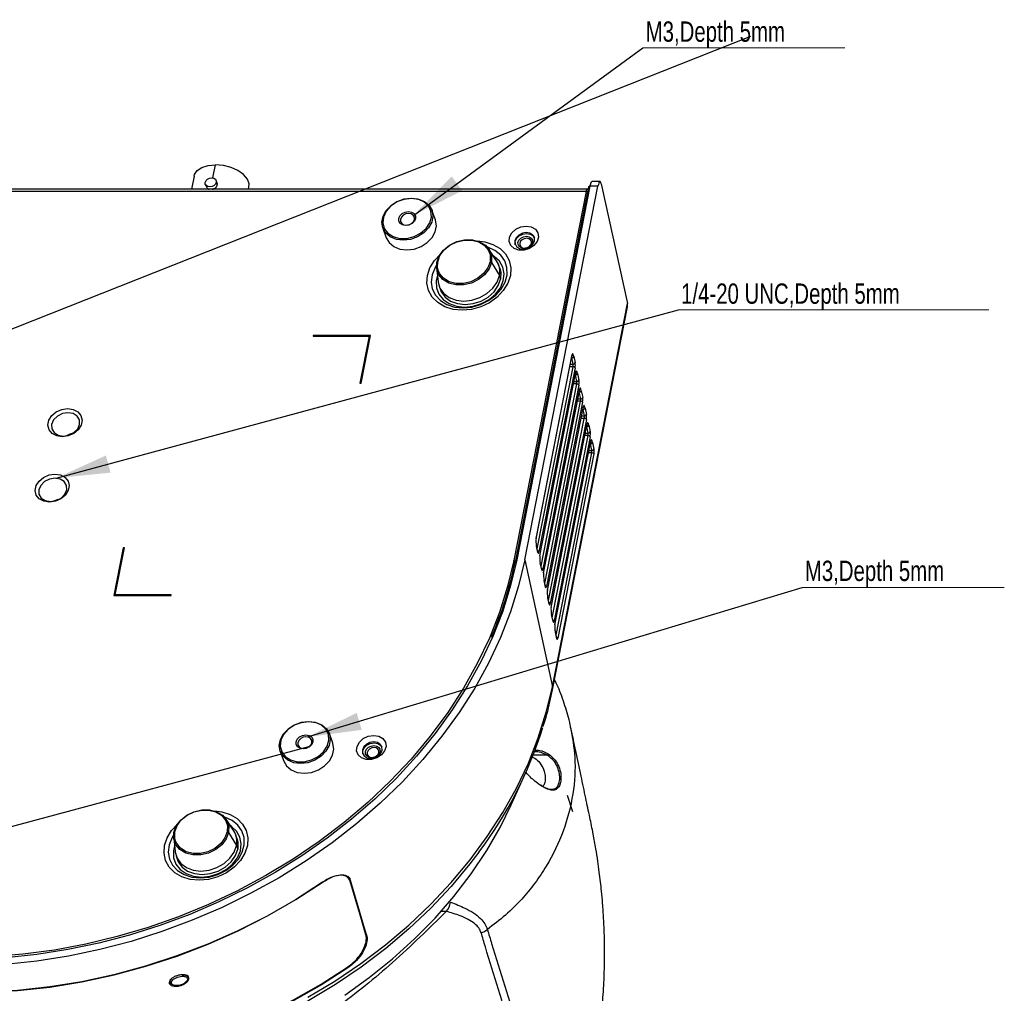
# Model space of a CAD drawing. Header units: millimetres. Extents: x 0 to 1100, y 0 to 813.
# Tile 17 of 24: x 673 to 843, y 152 to 319. Entities that reach past the tile are written whole.
import ezdxf

# ---------------------------------------------------------------- set-up
doc = ezdxf.new("R2010")
doc.units = ezdxf.units.MM
doc.styles.add('SLDTEXTSTYLE0', font='TXT', dxfattribs={"width": 0.75})
doc.dimstyles.new('SLDDIMSTYLE4', dxfattribs={"dimtxt": 0.18, "dimasz": 9.3, "dimexe": 0, "dimexo": 0.0625, "dimgap": 0, "dimtad": 0, "dimtih": 1, "dimtoh": 1, "dimdec": 0, "dimrnd": 1e-09, "dimzin": 0, "dimdsep": 46, "dimtxsty": 'Standard', "dimsah": 1, "dimcen": 0.09, "dimadec": 0, "dimazin": 0, "dimtfac": 9.3, "dimtdec": 0, "dimtofl": 0, "dimtmove": 0, "dimatfit": 3, "dimfxl": 1, "dimfrac": 2, "dimtolj": 1, "dimtzin": 0, "dimarcsym": 0})
doc.dimstyles.new('SLDDIMSTYLE5', dxfattribs={"dimtxt": 0.18, "dimasz": 9.3, "dimexe": 0, "dimexo": 0.0625, "dimgap": 0, "dimtad": 0, "dimtih": 1, "dimtoh": 1, "dimdec": 0, "dimrnd": 1e-09, "dimzin": 0, "dimdsep": 46, "dimtxsty": 'Standard', "dimblk1": 'NONE', "dimblk2": 'NONE', "dimsah": 1, "dimcen": 0.09, "dimadec": 0, "dimazin": 0, "dimtfac": 9.3, "dimtdec": 0, "dimtofl": 0, "dimtmove": 0, "dimatfit": 3, "dimldrblk": 'NONE', "dimfxl": 1, "dimfrac": 2, "dimtolj": 1, "dimtzin": 0, "dimarcsym": 0})

# ---------------------------------------------------------------- blocks, each defined once
blk = doc.blocks.new('SW_NOTE_0')
at = {"color": 0, "linetype": 'Continuous', "lineweight": 0}
blk.add_line((34.79, 0), (0, 0), dxfattribs=at)
at = {"color": 0, "linetype": 'Continuous', "lineweight": 0, "insert": (0.46, 4.54), "char_height": 3.5, "attachment_point": 1, "style": 'SLDTEXTSTYLE0'}
blk.add_mtext('M3,Depth 5mm', dxfattribs=at)
blk = doc.blocks.new('_None')
blk = doc.blocks.new('SW_NOTE_0_1')
at = {"color": 0, "linetype": 'Continuous', "lineweight": 0}
blk.add_line((34.79, 0), (0, 0), dxfattribs=at)
at = {"color": 0, "linetype": 'Continuous', "lineweight": 0, "insert": (0.44, 4.62), "char_height": 3.5, "attachment_point": 1, "style": 'SLDTEXTSTYLE0'}
blk.add_mtext('M3,Depth 5mm', dxfattribs=at)
blk = doc.blocks.new('SW_NOTE_0_4')
at = {"color": 0, "linetype": 'Continuous', "lineweight": 0}
blk.add_line((53.45, 0), (0, 0), dxfattribs=at)
at = {"color": 0, "linetype": 'Continuous', "lineweight": 0, "insert": (0.44, 4.53), "char_height": 3.5, "attachment_point": 1, "style": 'SLDTEXTSTYLE0'}
blk.add_mtext('1/4-20 UNC,Depth 5mm', dxfattribs=at)

msp = doc.modelspace()

# ---------------------------------------------------------------- linework, layer by layer
at = {"color": 8, "linetype": 'Continuous', "lineweight": 25}
for p, q in [((706.214, 292.118), (706.653, 294.355)), ((762.075, 228.199), (768.229, 259.591)), ((768.229, 259.591), (767.679, 259.591)), ((767.761, 260.011), (768.263, 260.011)), ((768.017, 261.137), (767.965, 261.049)), ((768.664, 258.17), (768.612, 258.082)), ((762.723, 225.232), (768.876, 256.624)), ((768.876, 256.624), (768.326, 256.624)), ((768.408, 257.044), (768.91, 257.043)), ((769.312, 255.203), (769.259, 255.115)), ((763.37, 222.265), (769.524, 253.657)), ((769.524, 253.657), (768.973, 253.657)), ((769.055, 254.076), (769.557, 254.076)), ((769.703, 251.109), (770.205, 251.109)), ((769.959, 252.236), (769.906, 252.148)), ((764.017, 219.297), (770.171, 250.689)), ((770.171, 250.689), (769.62, 250.69)), ((764.664, 216.33), (770.818, 247.722)), ((770.818, 247.722), (770.268, 247.722)), ((770.35, 248.142), (770.852, 248.142)), ((770.606, 249.268), (770.553, 249.18)), ((771.253, 246.301), (771.201, 246.213)), ((765.311, 213.363), (771.465, 244.755)), ((771.465, 244.755), (770.915, 244.755)), ((770.997, 245.175), (771.499, 245.175)), ((758.2, 225.66), (758.011, 226.184)), ((763.787, 192.66), (761.364, 192.66)), ((746.397, 165.753), (745.324, 165.766)), ((732.511, 161.887), (732.687, 161.724)), ((729.467, 156.038), (729.366, 156.131))]:
    msp.add_line(p, q, dxfattribs=at)
at = {"color": 7, "linetype": 'Continuous', "lineweight": 25}
for p, q in [((702.95, 292.42), (702.511, 290.184)), ((770.689, 290.175), (606.818, 290.196)), ((704.908, 291.007), (705.075, 290.544)), ((706.938, 291.215), (706.771, 291.678)), ((706.794, 291.343), (706.96, 290.881)), ((712.345, 290.183), (712.419, 290.563)), ((770.917, 290.572), (758.295, 226.182)), ((771.148, 290.692), (758.525, 226.303)), ((759.906, 226.303), (772.528, 290.692)), ((772.528, 290.692), (771.148, 290.692)), ((771.27, 291.163), (771.277, 291.198)), ((771.285, 291.229), (771.277, 291.198)), ((772.887, 291.505), (771.517, 291.505)), ((773.102, 291.115), (777.608, 270.459)), ((770.475, 289.769), (606.605, 289.789)), ((770.475, 289.769), (758.011, 226.184)), ((744.534, 284.858), (743.936, 286.52)), ((735.469, 283.47), (736.067, 281.808)), ((755.067, 277.833), (753.745, 279.837)), ((744.728, 276.589), (744.988, 274.202)), ((754.173, 277.555), (755.546, 275.283)), ((755.633, 276.537), (755.419, 277.13)), ((755.546, 275.283), (755.76, 274.689)), ((745.164, 273.436), (745.378, 272.843)), ((764.67, 204.46), (777.608, 270.459)), ((764.679, 203.898), (777.617, 269.897)), ((723.496, 264.984), (723.464, 264.823)), ((723.464, 264.823), (733.105, 264.822)), ((723.507, 264.954), (723.481, 264.823)), ((733.329, 264.983), (723.496, 264.984)), ((723.507, 264.954), (723.496, 264.984)), ((733.323, 264.953), (723.507, 264.954)), ((733.105, 264.822), (731.527, 256.773)), ((733.116, 264.792), (731.544, 256.773)), ((731.72, 256.773), (733.329, 264.983)), ((733.116, 264.792), (733.105, 264.822)), ((761.868, 229.992), (768.084, 261.704)), ((761.868, 229.95), (768.085, 261.662)), ((768.358, 261.363), (768.604, 260.237)), ((768.263, 260.011), (768.017, 261.137)), ((768.587, 259.398), (762.371, 227.686)), ((762.515, 227.025), (768.731, 258.737)), ((762.515, 226.983), (768.732, 258.694)), ((768.91, 257.043), (768.664, 258.17)), ((769.005, 258.396), (769.251, 257.269)), ((731.527, 256.773), (731.72, 256.773)), ((769.234, 256.43), (763.018, 224.719)), ((763.162, 224.058), (769.378, 255.769)), ((763.163, 224.015), (769.379, 255.727)), ((769.557, 254.076), (769.312, 255.203)), ((769.653, 255.429), (769.898, 254.302)), ((769.881, 253.463), (763.665, 221.751)), ((763.809, 221.09), (770.026, 252.802)), ((763.81, 221.048), (770.026, 252.76)), ((770.205, 251.109), (769.959, 252.236)), ((770.3, 252.462), (770.546, 251.335)), ((770.529, 250.496), (764.312, 218.784)), ((764.456, 218.123), (770.673, 249.835)), ((764.457, 218.081), (770.674, 249.793)), ((770.947, 249.494), (771.193, 248.368)), ((770.852, 248.142), (770.606, 249.268)), ((771.176, 247.529), (764.959, 215.817)), ((765.104, 215.156), (771.32, 246.868)), ((765.104, 215.114), (771.321, 246.826)), ((771.499, 245.175), (771.253, 246.301)), ((771.594, 246.527), (771.84, 245.4)), ((771.823, 244.561), (765.607, 212.85)), ((690.77, 228.366), (689.16, 220.156)), ((690.78, 228.336), (689.177, 220.156)), ((689.385, 220.317), (690.962, 228.366)), ((690.962, 228.366), (690.77, 228.366)), ((690.78, 228.336), (690.77, 228.366)), ((690.957, 228.336), (690.78, 228.336)), ((762.198, 227.638), (761.952, 228.765)), ((762.198, 227.559), (761.952, 228.686)), ((759.906, 226.303), (764.67, 204.46)), ((762.845, 224.671), (762.599, 225.798)), ((762.845, 224.592), (762.6, 225.718)), ((763.492, 221.704), (763.246, 222.831)), ((763.493, 221.625), (763.247, 222.751)), ((689.16, 220.156), (698.994, 220.155)), ((699.025, 220.316), (689.385, 220.317)), ((689.395, 220.288), (689.385, 220.317)), ((699.019, 220.286), (689.395, 220.288)), ((698.994, 220.155), (699.025, 220.316)), ((764.139, 218.737), (763.894, 219.864)), ((764.14, 218.657), (763.894, 219.784)), ((764.786, 215.77), (764.541, 216.896)), ((764.787, 215.69), (764.541, 216.817)), ((765.434, 212.802), (765.188, 213.929)), ((765.434, 212.723), (765.189, 213.85)), ((726.863, 194.713), (726.265, 196.375)), ((717.797, 193.325), (718.396, 191.663)), ((757.601, 184.14), (760.066, 189.59)), ((768.224, 182.934), (767.297, 185.751)), ((709.788, 179.642), (708.466, 181.646)), ((699.45, 178.398), (699.709, 176.012)), ((708.895, 179.365), (710.267, 177.092)), ((710.355, 178.346), (710.141, 178.94)), ((710.267, 177.092), (710.481, 176.499)), ((699.886, 175.246), (700.1, 174.652)), ((729.792, 171.484), (729.439, 171.81)), ((729.793, 171.478), (729.741, 171.212)), ((732.057, 163.85), (729.792, 171.484)), ((729.741, 171.212), (732.559, 161.727)), ((729.741, 171.212), (729.741, 171.212)), ((731.846, 164.126), (731.897, 164.387)), ((732.559, 161.727), (731.846, 164.126)), ((731.88, 164.014), (732.057, 163.85)), ((732.687, 161.724), (732.057, 163.85))]:
    msp.add_line(p, q, dxfattribs=at)
at = {"color": 7, "linetype": 'Continuous', "lineweight": 25, "flags": 128}
for points in [[(702.95, 292.42), (703.025, 292.682), (703.493, 293.367), (704.302, 293.901), (705.384, 294.239), (706.653, 294.355)], [(712.419, 290.563), (712.435, 291.083), (712.142, 291.898), (711.487, 292.681), (710.524, 293.366), (709.331, 293.9), (708.005, 294.239), (706.653, 294.355)], [(704.885, 291.343), (705.018, 291.648), (705.275, 291.906), (705.619, 292.079), (705.996, 292.14), (706.349, 292.079), (706.625, 291.906), (706.781, 291.648), (706.794, 291.343)], [(706.794, 291.343), (706.662, 291.038), (706.404, 290.779), (706.061, 290.607), (705.683, 290.546), (705.33, 290.607), (705.054, 290.78), (704.898, 291.038), (704.885, 291.343)], [(770.816, 290.054), (770.796, 290.091), (770.747, 290.151), (770.697, 290.175), (770.646, 290.162), (770.596, 290.112), (770.55, 290.027), (770.51, 289.912), (770.475, 289.769)], [(771.148, 290.692), (771.095, 290.689), (771.047, 290.68), (771.005, 290.665), (770.969, 290.645), (770.942, 290.621), (770.924, 290.593), (770.917, 290.572)], [(740.412, 288.617), (741.606, 288.47), (742.645, 288.042), (743.446, 287.366), (743.943, 286.499), (744.097, 285.51), (743.895, 284.479), (743.353, 283.49), (742.516, 282.623), (741.45, 281.948), (740.243, 281.52), (738.992, 281.373), (737.799, 281.52), (736.759, 281.948), (735.959, 282.624), (735.461, 283.491), (735.307, 284.48), (735.509, 285.511), (736.051, 286.5), (736.889, 287.367), (737.954, 288.042), (739.161, 288.47), (740.412, 288.617)], [(740.338, 288.575), (739.086, 288.421), (737.885, 287.974), (736.841, 287.272), (736.048, 286.379), (735.576, 285.373), (735.467, 284.344), (735.73, 283.384), (736.343, 282.577), (737.25, 281.996), (738.371, 281.692), (739.606, 281.691), (740.847, 281.995), (741.982, 282.576), (742.91, 283.383), (743.55, 284.343), (743.844, 285.372), (743.766, 286.378), (743.323, 287.271), (742.555, 287.973), (741.53, 288.421), (740.338, 288.575)], [(739.896, 286.321), (740.432, 286.229), (740.849, 285.967), (741.086, 285.576), (741.106, 285.114), (740.905, 284.652), (740.515, 284.26), (739.994, 283.998), (739.423, 283.906), (738.887, 283.998), (738.47, 284.26), (738.233, 284.652), (738.213, 285.114), (738.414, 285.576), (738.804, 285.968), (739.325, 286.229), (739.896, 286.321)], [(739.91, 285.971), (739.434, 285.895), (739, 285.677), (738.675, 285.351), (738.508, 284.966), (738.524, 284.58), (738.721, 284.254), (739.07, 284.036), (739.516, 283.959), (739.992, 284.036), (740.426, 284.254), (740.751, 284.58), (740.918, 284.965), (740.902, 285.35), (740.704, 285.677), (740.356, 285.895), (739.91, 285.971)], [(736.067, 281.808), (736.557, 280.962), (737.358, 280.287), (738.397, 279.858), (739.591, 279.711), (740.842, 279.858), (742.049, 280.286), (743.114, 280.961), (743.952, 281.828), (744.494, 282.817), (744.696, 283.848), (744.542, 284.837), (744.534, 284.858)], [(760.159, 283.814), (761.036, 283.672), (761.74, 283.267), (762.175, 282.654), (762.282, 281.914), (762.047, 281.148), (761.501, 280.46), (760.719, 279.942), (759.806, 279.664), (758.885, 279.664), (758.08, 279.942), (757.501, 280.46), (757.225, 281.149), (757.29, 281.915), (757.687, 282.654), (758.363, 283.268), (759.225, 283.673), (760.159, 283.814)], [(760.188, 282.676), (759.521, 282.569), (758.914, 282.263), (758.459, 281.806), (758.225, 281.267), (758.248, 280.728), (758.524, 280.271), (759.011, 279.966), (759.636, 279.859), (760.302, 279.966), (760.91, 280.271), (761.365, 280.728), (761.599, 281.267), (761.576, 281.806), (761.3, 282.263), (760.813, 282.568), (760.188, 282.676)], [(758.293, 280.605), (758.275, 281.128), (758.509, 281.667), (758.964, 282.124), (759.572, 282.429), (760.238, 282.536), (760.863, 282.429), (761.35, 282.123), (761.581, 281.79)], [(759.8, 279.963), (759.336, 280.042), (758.974, 280.269), (758.769, 280.609), (758.752, 281.009), (758.926, 281.41), (759.264, 281.749), (759.715, 281.976), (760.21, 282.055), (760.674, 281.976), (761.036, 281.749), (761.241, 281.409), (761.258, 281.009), (761.084, 280.608), (760.746, 280.269), (760.295, 280.042), (759.8, 279.963)], [(759.893, 280.016), (760.293, 280.08), (760.657, 280.263), (760.93, 280.537), (761.071, 280.86), (761.057, 281.184), (760.891, 281.458), (760.599, 281.641), (760.224, 281.706), (759.824, 281.641), (759.46, 281.458), (759.187, 281.184), (759.046, 280.861), (759.06, 280.537), (759.225, 280.263), (759.518, 280.08), (759.893, 280.016)], [(744.773, 277.557), (745.18, 278.662), (745.935, 279.678), (746.976, 280.522), (748.22, 281.126), (749.565, 281.44), (750.903, 281.44), (752.125, 281.125), (753.132, 280.521), (753.843, 279.677), (754.2, 278.661), (754.173, 277.555)], [(744.927, 277.658), (745.318, 278.718), (746.042, 279.693), (747.041, 280.503), (748.235, 281.082), (749.525, 281.384), (750.809, 281.384), (751.981, 281.082), (752.948, 280.502), (753.629, 279.692), (753.937, 278.901)], [(749.559, 269.861), (751.027, 270.012), (752.463, 270.458), (753.775, 271.169), (754.882, 272.102), (755.714, 273.197), (756.219, 274.386), (756.365, 275.594), (756.142, 276.745), (755.566, 277.767), (754.671, 278.596), (754.481, 278.72)], [(754.173, 277.555), (753.766, 276.45), (753.011, 275.434), (751.97, 274.59), (750.726, 273.986), (749.38, 273.672), (748.043, 273.672), (746.821, 273.987), (745.814, 274.591), (745.103, 275.435), (744.746, 276.451), (744.773, 277.557)], [(744.773, 277.557), (744.773, 277.577), (744.78, 277.596), (744.793, 277.614), (744.811, 277.629), (744.835, 277.641), (744.863, 277.65), (744.894, 277.656), (744.927, 277.658)], [(753.946, 277.656), (753.556, 276.596), (752.831, 275.621), (751.832, 274.811), (750.639, 274.232), (749.348, 273.93), (748.064, 273.93), (746.892, 274.233), (745.926, 274.812), (745.244, 275.622), (744.99, 276.209)], [(755.633, 276.537), (755.803, 275.824), (755.76, 274.689)], [(744.873, 275.259), (744.673, 274.387), (744.712, 273.198), (745.114, 272.103), (745.856, 271.17), (746.889, 270.458), (748.15, 270.012), (749.559, 269.861)], [(744.988, 274.202), (744.994, 274.149), (745.312, 273.091), (745.968, 272.182), (746.92, 271.485), (748.101, 271.046), (749.432, 270.897), (750.821, 271.046), (752.174, 271.484), (753.399, 272.181), (754.412, 273.089), (755.144, 274.147), (755.546, 275.283)], [(745.378, 272.843), (745.525, 272.497), (746.182, 271.589), (747.134, 270.891), (748.315, 270.453), (749.646, 270.303), (751.035, 270.453), (752.388, 270.891), (753.613, 271.588), (754.626, 272.496), (755.358, 273.554), (755.76, 274.689)], [(681.205, 252.36), (682.165, 252.215), (682.953, 251.795), (683.473, 251.153), (683.662, 250.365), (683.498, 249.526), (683, 248.738), (682.228, 248.096), (681.276, 247.677), (680.258, 247.531), (679.298, 247.677), (678.51, 248.096), (677.99, 248.739), (677.801, 249.527), (677.965, 250.365), (678.464, 251.153), (679.235, 251.796), (680.187, 252.215), (681.205, 252.36)], [(681.233, 251.661), (680.281, 251.508), (679.413, 251.072), (678.763, 250.419), (678.428, 249.649), (678.461, 248.879), (678.855, 248.226), (679.552, 247.79), (680.444, 247.637), (681.396, 247.79), (682.264, 248.226), (682.914, 248.879), (683.249, 249.649), (683.216, 250.419), (682.822, 251.072), (682.125, 251.508), (681.233, 251.661)], [(681.997, 248.055), (681.563, 247.947), (680.962, 247.682)], [(678.996, 241.092), (679.957, 240.947), (680.744, 240.527), (681.264, 239.885), (681.453, 239.097), (681.289, 238.258), (680.791, 237.47), (680.019, 236.828), (679.067, 236.409), (678.049, 236.263), (677.089, 236.409), (676.301, 236.828), (675.781, 237.471), (675.592, 238.259), (675.757, 239.097), (676.255, 239.885), (677.026, 240.528), (677.978, 240.947), (678.996, 241.092)], [(679.024, 240.393), (678.072, 240.24), (677.204, 239.804), (676.554, 239.151), (676.219, 238.381), (676.252, 237.611), (676.646, 236.958), (677.343, 236.522), (678.235, 236.369), (679.187, 236.522), (680.055, 236.958), (680.705, 237.611), (681.04, 238.381), (681.007, 239.151), (680.613, 239.804), (679.916, 240.24), (679.024, 240.393)], [(679.788, 236.787), (679.354, 236.679), (678.753, 236.414)], [(761.952, 228.765), (761.956, 228.733), (761.952, 228.686)], [(762.198, 227.559), (762.202, 227.606), (762.198, 227.638)], [(758.011, 226.184), (756.959, 221.71), (755.56, 217.256), (753.821, 212.839), (751.749, 208.48), (749.352, 204.196), (746.642, 200.007), (743.63, 195.93), (740.329, 191.983), (736.752, 188.182), (732.916, 184.543), (728.836, 181.084), (724.531, 177.817), (720.018, 174.757), (715.316, 171.918), (710.447, 169.311), (705.43, 166.948), (700.288, 164.839), (695.042, 162.992), (689.715, 161.416), (684.329, 160.117), (678.908, 159.101), (673.475, 158.372), (668.054, 157.934)], [(759.906, 226.303), (758.854, 221.816), (757.462, 217.348), (755.735, 212.917), (753.681, 208.541), (751.307, 204.238), (748.625, 200.026), (745.644, 195.922), (742.377, 191.942), (738.837, 188.104), (735.04, 184.423), (730.999, 180.914), (726.733, 177.592), (722.259, 174.469), (717.595, 171.56), (712.76, 168.876), (707.774, 166.428), (702.657, 164.226), (697.431, 162.279), (692.118, 160.595), (686.738, 159.181), (681.314, 158.043), (675.868, 157.186), (670.423, 156.612)], [(758.525, 226.303), (757.491, 221.89), (756.122, 217.496), (754.423, 213.138), (752.403, 208.834), (750.069, 204.601), (747.43, 200.459), (744.498, 196.422), (741.285, 192.508), (737.804, 188.733), (734.069, 185.112), (730.095, 181.661), (725.899, 178.393), (721.498, 175.322), (716.911, 172.461), (712.155, 169.821), (707.251, 167.413), (702.219, 165.247), (697.079, 163.332), (691.853, 161.676), (686.561, 160.286), (681.227, 159.167), (675.871, 158.323), (670.516, 157.759)], [(758.295, 226.182), (758.294, 226.173), (758.296, 226.14)], [(762.599, 225.798), (762.603, 225.766), (762.6, 225.718)], [(762.845, 224.592), (762.849, 224.639), (762.845, 224.671)], [(763.246, 222.831), (763.25, 222.799), (763.247, 222.751)], [(763.493, 221.625), (763.496, 221.672), (763.492, 221.704)], [(763.894, 219.864), (763.898, 219.831), (763.894, 219.784)], [(764.14, 218.657), (764.143, 218.705), (764.139, 218.737)], [(764.541, 216.896), (764.545, 216.864), (764.541, 216.817)], [(764.787, 215.69), (764.791, 215.737), (764.786, 215.77)], [(765.188, 213.929), (765.192, 213.897), (765.189, 213.85)], [(765.434, 212.723), (765.438, 212.77), (765.434, 212.802)], [(722.741, 198.472), (723.935, 198.325), (724.974, 197.897), (725.775, 197.221), (726.272, 196.354), (726.426, 195.365), (726.224, 194.334), (725.682, 193.345), (724.845, 192.478), (723.779, 191.803), (722.572, 191.375), (721.321, 191.228), (720.128, 191.375), (719.088, 191.803), (718.288, 192.479), (717.79, 193.346), (717.636, 194.335), (717.838, 195.366), (718.38, 196.355), (719.217, 197.222), (720.283, 197.897), (721.49, 198.325), (722.741, 198.472)], [(722.667, 198.43), (721.415, 198.276), (720.214, 197.829), (719.17, 197.127), (718.377, 196.234), (717.905, 195.228), (717.796, 194.199), (718.059, 193.239), (718.671, 192.432), (719.578, 191.851), (720.7, 191.547), (721.935, 191.546), (723.176, 191.85), (724.311, 192.431), (725.239, 193.238), (725.879, 194.198), (726.173, 195.227), (726.095, 196.233), (725.652, 197.126), (724.884, 197.828), (723.859, 198.276), (722.667, 198.43)], [(722.225, 196.176), (722.76, 196.084), (723.178, 195.822), (723.415, 195.431), (723.434, 194.969), (723.234, 194.507), (722.844, 194.115), (722.323, 193.853), (721.752, 193.761), (721.216, 193.853), (720.798, 194.115), (720.562, 194.507), (720.542, 194.969), (720.743, 195.431), (721.133, 195.823), (721.654, 196.084), (722.225, 196.176)], [(722.239, 195.826), (721.763, 195.75), (721.329, 195.532), (721.004, 195.205), (720.837, 194.82), (720.853, 194.435), (721.05, 194.109), (721.398, 193.891), (721.845, 193.814), (722.321, 193.891), (722.754, 194.109), (723.08, 194.435), (723.247, 194.82), (723.231, 195.205), (723.033, 195.532), (722.685, 195.75), (722.239, 195.826)], [(733.899, 196.084), (734.777, 195.943), (735.48, 195.538), (735.915, 194.924), (736.022, 194.185), (735.787, 193.419), (735.242, 192.73), (734.459, 192.212), (733.546, 191.935), (732.625, 191.935), (731.82, 192.213), (731.241, 192.731), (730.965, 193.419), (731.031, 194.185), (731.428, 194.925), (732.103, 195.539), (732.966, 195.943), (733.899, 196.084)], [(718.396, 191.663), (718.886, 190.817), (719.687, 190.142), (720.726, 189.713), (721.92, 189.566), (723.171, 189.713), (724.378, 190.141), (725.443, 190.816), (726.281, 191.683), (726.823, 192.672), (727.025, 193.703), (726.871, 194.692), (726.863, 194.713)], [(733.928, 194.946), (733.262, 194.839), (732.654, 194.534), (732.199, 194.077), (731.965, 193.538), (731.988, 192.999), (732.264, 192.542), (732.751, 192.237), (733.376, 192.129), (734.043, 192.236), (734.65, 192.542), (735.105, 192.999), (735.339, 193.538), (735.316, 194.077), (735.04, 194.534), (734.553, 194.839), (733.928, 194.946)], [(732.033, 192.876), (732.015, 193.399), (732.249, 193.938), (732.705, 194.395), (733.312, 194.7), (733.978, 194.807), (734.603, 194.7), (735.09, 194.394), (735.321, 194.06)], [(733.95, 194.326), (734.414, 194.246), (734.776, 194.019), (734.981, 193.68), (734.998, 193.28), (734.824, 192.879), (734.486, 192.54), (734.035, 192.313), (733.54, 192.233), (733.076, 192.313), (732.714, 192.54), (732.509, 192.879), (732.492, 193.28), (732.666, 193.68), (733.004, 194.02), (733.455, 194.246), (733.95, 194.326)], [(733.964, 193.976), (733.564, 193.912), (733.2, 193.729), (732.927, 193.455), (732.786, 193.131), (732.8, 192.808), (732.966, 192.534), (733.258, 192.351), (733.633, 192.286), (734.033, 192.351), (734.397, 192.534), (734.67, 192.808), (734.811, 193.131), (734.797, 193.455), (734.631, 193.729), (734.339, 193.912), (733.964, 193.976)], [(762.856, 187.33), (762.861, 187.362), (762.861, 187.39), (762.855, 187.413), (762.845, 187.43), (762.829, 187.44), (762.81, 187.443), (762.787, 187.439), (762.762, 187.428)], [(699.494, 179.366), (699.901, 180.472), (700.656, 181.488), (701.698, 182.332), (702.942, 182.935), (704.287, 183.25), (705.625, 183.25), (706.847, 182.935), (707.854, 182.331), (708.565, 181.487), (708.921, 180.471), (708.895, 179.365)], [(699.649, 179.467), (700.039, 180.528), (700.763, 181.503), (701.763, 182.312), (702.956, 182.892), (704.247, 183.193), (705.531, 183.193), (706.703, 182.891), (707.669, 182.312), (708.351, 181.502), (708.658, 180.711)], [(728.908, 151.316), (733.142, 154.353), (737.159, 157.591), (740.94, 161.014), (744.466, 164.606), (747.722, 168.35), (750.693, 172.23), (753.364, 176.226), (755.724, 180.321), (757.601, 184.14)], [(704.28, 171.67), (705.749, 171.822), (707.184, 172.267), (708.497, 172.979), (709.604, 173.911), (710.436, 175.006), (710.941, 176.195), (711.086, 177.404), (710.864, 178.555), (710.287, 179.577), (709.393, 180.406), (709.203, 180.53)], [(708.895, 179.365), (708.488, 178.259), (707.733, 177.244), (706.691, 176.399), (705.447, 175.796), (704.102, 175.481), (702.764, 175.481), (701.542, 175.796), (700.535, 176.4), (699.825, 177.245), (699.468, 178.261), (699.494, 179.366)], [(699.494, 179.366), (699.495, 179.387), (699.502, 179.406), (699.515, 179.423), (699.533, 179.438), (699.557, 179.451), (699.584, 179.46), (699.615, 179.465), (699.649, 179.467)], [(708.668, 179.466), (708.277, 178.405), (707.553, 177.431), (706.554, 176.621), (705.36, 176.042), (704.069, 175.74), (702.786, 175.74), (701.613, 176.042), (700.647, 176.622), (699.965, 177.432), (699.712, 178.019)], [(710.355, 178.346), (710.525, 177.634), (710.481, 176.499)], [(699.594, 177.069), (699.395, 176.197), (699.433, 175.008), (699.836, 173.912), (700.577, 172.98), (701.611, 172.268), (702.872, 171.822), (704.28, 171.67)], [(699.709, 176.012), (699.716, 175.958), (700.033, 174.9), (700.69, 173.992), (701.642, 173.294), (702.823, 172.856), (704.153, 172.706), (705.543, 172.856), (706.896, 173.294), (708.121, 173.991), (709.134, 174.899), (709.866, 175.957), (710.267, 177.092)], [(700.1, 174.652), (700.247, 174.307), (700.904, 173.398), (701.855, 172.701), (703.037, 172.262), (704.367, 172.113), (705.756, 172.262), (707.109, 172.7), (708.334, 173.397), (709.347, 174.306), (710.08, 175.363), (710.481, 176.499)], [(610.792, 170.838), (614.299, 167.798), (618.083, 164.991), (622.126, 162.429), (626.413, 160.122), (630.923, 158.082), (635.637, 156.315), (640.535, 154.832), (645.595, 153.637), (650.796, 152.736), (656.115, 152.132), (661.529, 151.83), (667.013, 151.829), (672.545, 152.13), (678.1, 152.732), (683.654, 153.632), (689.183, 154.825), (694.662, 156.308), (700.069, 158.073), (705.379, 160.112), (710.569, 162.418), (715.617, 164.979), (720.501, 167.785), (725.199, 170.823)], [(725.093, 170.781), (720.404, 167.754), (715.53, 164.958), (710.493, 162.406), (705.315, 160.11), (700.017, 158.078), (694.624, 156.319), (689.158, 154.842), (683.643, 153.653), (678.103, 152.757), (672.562, 152.158), (667.045, 151.857), (661.574, 151.858), (656.174, 152.16), (650.869, 152.76), (645.681, 153.658), (640.632, 154.849), (635.746, 156.327), (631.042, 158.086), (626.541, 160.12), (624.943, 160.933)], [(729.467, 156.038), (724.907, 153.105), (720.17, 150.396), (715.274, 147.924), (710.243, 145.699), (705.096, 143.73), (699.857, 142.027), (694.548, 140.597), (689.191, 139.445), (683.811, 138.577), (678.43, 137.996), (673.072, 137.706), (667.759, 137.706), (662.515, 137.998), (657.362, 138.58), (652.322, 139.45), (647.418, 140.603), (642.67, 142.034), (638.098, 143.739), (633.724, 145.708), (629.565, 147.934), (625.639, 150.408), (621.963, 153.118), (618.554, 156.052)], [(618.6, 156.168), (622.006, 153.237), (625.677, 150.529), (629.599, 148.058), (633.754, 145.834), (638.124, 143.866), (642.691, 142.164), (647.434, 140.733), (652.333, 139.581), (657.368, 138.712), (662.516, 138.131), (667.755, 137.84), (673.062, 137.839), (678.415, 138.129), (683.791, 138.709), (689.166, 139.576), (694.517, 140.727), (699.82, 142.156), (705.054, 143.858), (710.196, 145.824), (715.223, 148.047), (720.113, 150.517), (724.846, 153.224), (729.4, 156.154)]]:
    msp.add_lwpolyline(points, dxfattribs=at)
at = {"color": 8, "linetype": 'Continuous', "lineweight": 25, "flags": 128}
for points in [[(751.802, 281.244), (753.023, 281.101), (754.447, 280.659), (755.663, 279.948), (756.609, 279.003), (757.239, 277.872), (757.521, 276.61), (757.439, 275.282), (757, 273.954), (756.224, 272.693), (755.151, 271.562), (753.834, 270.617), (752.339, 269.906), (750.742, 269.465), (749.122, 269.316), (747.561, 269.466), (746.136, 269.907), (744.921, 270.618), (743.974, 271.563), (743.344, 272.695), (743.063, 273.956), (743.144, 275.284), (743.584, 276.612), (744.359, 277.873), (745.327, 278.912)], [(749.296, 269.711), (750.816, 269.856), (752.311, 270.285), (753.7, 270.974), (754.909, 271.885), (755.872, 272.97), (756.538, 274.171), (756.871, 275.422), (756.852, 276.657), (756.483, 277.808), (755.784, 278.813), (754.792, 279.619), (753.56, 280.182), (753.449, 280.217)], [(753.937, 278.901), (753.971, 278.717), (753.946, 277.656)], [(744.714, 277.07), (744.463, 276.658), (743.961, 275.424), (743.803, 274.173), (743.998, 272.972), (744.536, 271.886), (745.387, 270.975), (746.507, 270.286), (747.833, 269.857), (749.296, 269.711)], [(744.99, 276.209), (744.902, 276.597), (744.927, 277.658)], [(758.525, 226.303), (758.473, 226.3), (758.425, 226.291), (758.382, 226.276), (758.347, 226.256), (758.32, 226.232), (758.302, 226.204), (758.295, 226.182)], [(722.583, 150.967), (727.218, 153.766), (731.667, 156.781), (735.911, 160.002), (739.932, 163.412), (743.714, 166.999), (747.24, 170.745), (750.494, 174.637), (753.463, 178.656), (756.135, 182.785), (758.497, 187.008), (760.539, 191.305), (762.254, 195.658), (763.632, 200.05), (764.67, 204.46)], [(706.523, 183.053), (707.744, 182.91), (709.169, 182.469), (710.384, 181.758), (711.331, 180.813), (711.961, 179.681), (712.242, 178.42), (712.161, 177.092), (711.722, 175.764), (710.946, 174.503), (709.872, 173.371), (708.555, 172.427), (707.061, 171.716), (705.463, 171.275), (703.844, 171.125), (702.282, 171.275), (700.858, 171.717), (699.642, 172.428), (698.696, 173.373), (698.066, 174.504), (697.785, 175.766), (697.866, 177.094), (698.305, 178.422), (699.081, 179.683), (700.049, 180.721)], [(704.018, 171.521), (705.537, 171.666), (707.032, 172.095), (708.422, 172.783), (709.631, 173.695), (710.594, 174.78), (711.26, 175.981), (711.593, 177.232), (711.574, 178.466), (711.205, 179.617), (710.505, 180.623), (709.513, 181.429), (708.282, 181.991), (708.171, 182.026)], [(708.658, 180.711), (708.693, 180.527), (708.668, 179.466)], [(699.435, 178.879), (699.185, 178.468), (698.682, 177.234), (698.524, 175.982), (698.72, 174.782), (699.257, 173.696), (700.109, 172.784), (701.228, 172.095), (702.555, 171.666), (704.018, 171.521)], [(699.712, 178.019), (699.623, 178.406), (699.649, 179.467)], [(752.009, 175.94), (750.484, 173.94), (747.245, 170.067), (743.736, 166.338), (739.972, 162.768), (735.969, 159.373), (731.744, 156.168), (727.316, 153.166), (722.704, 150.381), (717.926, 147.823), (713.004, 145.504), (707.959, 143.435), (702.812, 141.623), (697.585, 140.076), (692.301, 138.802), (686.982, 137.805), (681.652, 137.09), (676.332, 136.661), (671.046, 136.518), (665.816, 136.662), (660.665, 137.093), (655.615, 137.809), (650.688, 138.807), (649.579, 139.075)]]:
    msp.add_lwpolyline(points, dxfattribs=at)
at = {"color": 7, "linetype": 'Continuous', "lineweight": 25}
for centre, radius, start, end in [((753.96, 277.382), 0.275, 39.10552, 92.89423), ((752.247, 275.983), 3.373, 348.01689, 33.26594), ((776.265, 270.156), 1.376, 349.15597, 12.72247), ((768.05, 261.458), 0.322, 264.09236, 342.94916), ((768.266, 259.231), 0.362, 27.37142, 95.80231), ((768.296, 260.331), 0.322, 264.09236, 342.94916), ((768.698, 258.49), 0.322, 264.09236, 342.94916), ((768.913, 256.264), 0.362, 27.37142, 95.80231), ((768.943, 257.364), 0.322, 264.09236, 342.94916), ((769.345, 255.523), 0.322, 264.09236, 342.94916), ((769.56, 253.297), 0.362, 27.37142, 95.80231), ((769.591, 254.397), 0.322, 264.09236, 342.94916), ((769.992, 252.556), 0.322, 264.09236, 342.94916), ((770.238, 251.429), 0.322, 264.09236, 342.94916), ((770.207, 250.33), 0.362, 27.37142, 95.80231), ((770.639, 249.589), 0.322, 264.09236, 342.94916), ((770.855, 247.362), 0.362, 27.37142, 95.80231), ((770.885, 248.462), 0.322, 264.09236, 342.94916), ((771.286, 246.622), 0.322, 264.09236, 342.94916), ((771.502, 244.395), 0.362, 27.37142, 95.80231), ((771.532, 245.495), 0.322, 264.09236, 342.94916), ((761.767, 229.969), 0.103, 349.12436, 12.75407), ((694.077, 238.953), 65.485, 336.64517, 348.71657), ((762.414, 227.002), 0.103, 349.12436, 12.75407), ((763.062, 224.035), 0.103, 349.12436, 12.75407), ((763.709, 221.068), 0.103, 349.12436, 12.75407), ((764.356, 218.1), 0.103, 349.12436, 12.75407), ((765.003, 215.133), 0.103, 349.12436, 12.75407), ((694.447, 219.052), 71.917, 323.16828, 342.5225), ((763.582, 192.971), 0.373, 303.44679, 349.18262), ((708.682, 179.192), 0.275, 39.10552, 92.89423), ((706.968, 177.792), 3.373, 348.01689, 33.26594), ((743.869, 167.914), 3.326, 319.46961, 350.21745), ((751.896, 164.448), 2.396, 282.29279, 311.19375)]:
    msp.add_arc(centre, radius, start, end, dxfattribs=at)
at = {"color": 8, "linetype": 'Continuous', "lineweight": 25}
for centre, radius, start, end in [((767.984, 261.681), 0.103, 349.12436, 12.75407), ((768.631, 258.714), 0.103, 349.12436, 12.75407), ((769.278, 255.747), 0.103, 349.12436, 12.75407), ((769.925, 252.779), 0.103, 349.12436, 12.75407), ((770.572, 249.812), 0.103, 349.12436, 12.75407), ((771.22, 246.845), 0.103, 349.12436, 12.75407), ((762.099, 227.57), 0.295, 23.18585, 80.26015), ((762.746, 224.602), 0.295, 23.18585, 80.26015), ((763.394, 221.635), 0.295, 23.18585, 80.26015), ((764.041, 218.668), 0.295, 23.18585, 80.26015), ((764.688, 215.701), 0.295, 23.18585, 80.26015), ((765.335, 212.734), 0.295, 23.18585, 80.26015), ((763.327, 204.157), 1.376, 349.12578, 12.72279)]:
    msp.add_arc(centre, radius, start, end, dxfattribs=at)
at = {"color": 7, "linetype": 'Continuous', "lineweight": 25}
for centre, major_axis, ratio, start_param, end_param in [((771.432, 289.505), (0.089, 2), 0.2076061, 0.0092308, 0.9447147), ((772.787, 289.505), (0.104, 2), 0.1973014, 5.6581489, 7.2289453), ((767.97, 260.896), (0.112, 0.772), 0.016513, 5.0329805, 6.6037768), ((768.264, 260.88), (-0.111, 0.954), 0.1784027, 5.2221075, 6.7929038), ((768.216, 259.769), (0.031, 0.3), 0.1286177, 4.0901698, 5.6609661), ((768.509, 259.754), (0.031, 0.6), 0.1973014, 4.0873526, 5.6581489), ((768.617, 257.929), (0.112, 0.772), 0.016513, 5.0329805, 6.6037768), ((768.911, 257.913), (-0.111, 0.954), 0.1784027, 5.2221075, 6.7929038), ((768.863, 256.802), (0.031, 0.3), 0.1286177, 4.0901698, 5.6609661), ((769.157, 256.786), (0.031, 0.6), 0.1973014, 4.0873526, 5.6581489), ((769.264, 254.961), (0.112, 0.772), 0.016513, 5.0329805, 6.6037768), ((769.558, 254.946), (-0.111, 0.954), 0.1784027, 5.2221075, 6.7929038), ((769.51, 253.835), (0.031, 0.3), 0.1286177, 4.0901698, 5.6609661), ((769.804, 253.819), (0.031, 0.6), 0.1973014, 4.0873526, 5.6581489), ((769.912, 251.994), (0.112, 0.772), 0.016513, 5.0329805, 6.6037768), ((770.205, 251.979), (-0.111, 0.954), 0.1784027, 5.2221075, 6.7929038), ((770.157, 250.868), (0.031, 0.3), 0.1286177, 4.0901698, 5.6609661), ((770.451, 250.852), (0.031, 0.6), 0.1973014, 4.0873526, 5.6581489), ((770.559, 249.027), (0.112, 0.772), 0.016513, 5.0329805, 6.6037768), ((770.852, 249.011), (-0.111, 0.954), 0.1784027, 5.2221075, 6.7929038), ((770.804, 247.9), (0.031, 0.3), 0.1286177, 4.0901698, 5.6609661), ((771.098, 247.885), (0.031, 0.6), 0.1973014, 4.0873526, 5.6581489), ((771.206, 246.06), (0.112, 0.772), 0.016513, 5.0329805, 6.6037768), ((771.5, 246.044), (-0.111, 0.954), 0.1784027, 5.2221075, 6.7929038), ((771.452, 244.933), (0.031, 0.3), 0.1286177, 4.0901698, 5.6609661), ((771.745, 244.918), (0.031, 0.6), 0.1973014, 4.0873526, 5.6581489), ((762.047, 229.169), (-0.111, 0.954), 0.1784027, 0.5097185, 2.0805148), ((762.293, 228.042), (0.031, 0.6), 0.1973014, 2.5165563, 4.0873526), ((762.694, 226.201), (-0.111, 0.954), 0.1784027, 0.5097185, 2.0805148), ((762.94, 225.075), (0.031, 0.6), 0.1973014, 2.5165563, 4.0873526), ((763.342, 223.234), (-0.111, 0.954), 0.1784027, 0.5097185, 2.0805148), ((763.587, 222.107), (0.031, 0.6), 0.1973014, 2.5165563, 4.0873526), ((763.989, 220.267), (-0.111, 0.954), 0.1784027, 0.5097185, 2.0805148), ((764.235, 219.14), (0.031, 0.6), 0.1973014, 2.5165563, 4.0873526), ((764.636, 217.3), (-0.111, 0.954), 0.1784027, 0.5097185, 2.0805148), ((764.882, 216.173), (0.031, 0.6), 0.1973014, 2.5165563, 4.0873526), ((765.283, 214.332), (-0.111, 0.954), 0.1784027, 0.5097185, 2.0805148), ((765.529, 213.206), (0.031, 0.6), 0.1973014, 2.5165563, 4.0873526)]:
    msp.add_ellipse(centre, major_axis=major_axis, ratio=ratio, start_param=start_param, end_param=end_param, dxfattribs=at)
for points, knots in [([(705.077, 290.56), (705.114, 290.486), (705.194, 290.329), (705.389, 290.205), (705.54, 290.187), (705.571, 290.183)], [0, 0, 0, 0, 0.4137373, 0.8783428, 1, 1, 1, 1]), ([(706.106, 290.183), (706.14, 290.187), (706.302, 290.205), (706.572, 290.339), (706.853, 290.572), (706.925, 290.778), (706.96, 290.881)], [0, 0, 0, 0, 0.0822859, 0.3887021, 0.6944644, 1, 1, 1, 1]), ([(706.96, 290.881), (706.977, 290.991), (706.996, 291.113), (706.933, 291.215), (706.927, 291.225)], [0, 0, 0, 0, 0.9048194, 1, 1, 1, 1]), ([(762.202, 227.62), (762.202, 227.62), (762.204, 227.617), (762.2, 227.626), (762.198, 227.636), (762.198, 227.638)], [0, 0, 0, 0, 0.11906, 0.8086068, 1, 1, 1, 1]), ([(762.849, 224.653), (762.85, 224.652), (762.851, 224.65), (762.848, 224.659), (762.845, 224.669), (762.845, 224.671)], [0, 0, 0, 0, 0.11906, 0.8086068, 1, 1, 1, 1]), ([(763.497, 221.685), (763.497, 221.685), (763.498, 221.682), (763.495, 221.692), (763.493, 221.702), (763.492, 221.704)], [0, 0, 0, 0, 0.11906, 0.8086068, 1, 1, 1, 1]), ([(764.144, 218.718), (764.144, 218.718), (764.145, 218.715), (764.142, 218.724), (764.14, 218.735), (764.139, 218.737)], [0, 0, 0, 0, 0.11906, 0.8086068, 1, 1, 1, 1]), ([(764.791, 215.751), (764.791, 215.751), (764.792, 215.748), (764.789, 215.757), (764.787, 215.767), (764.786, 215.77)], [0, 0, 0, 0, 0.11906, 0.8086068, 1, 1, 1, 1]), ([(765.438, 212.784), (765.438, 212.783), (765.44, 212.781), (765.436, 212.79), (765.434, 212.8), (765.434, 212.802)], [0, 0, 0, 0, 0.11906, 0.8086068, 1, 1, 1, 1]), ([(767.825, 197.453), (767.799, 197.602), (767.581, 198.865), (766.864, 201.193), (765.961, 203.801), (765.242, 205.27), (765.032, 205.698)], [0, 0, 0, 0, 0.0524524, 0.4450988, 0.8383703, 1, 1, 1, 1]), ([(763.094, 197.593), (763.101, 197.614), (763.585, 199.025), (764.098, 201.133), (764.536, 203.218), (764.679, 203.898)], [0, 0, 0, 0, 0.0100375, 0.6771993, 1, 1, 1, 1]), ([(771.256, 135.976), (771.49, 137.132), (771.947, 139.385), (772.452, 142.495), (772.816, 145.122), (773.071, 147.296), (773.273, 149.353), (773.435, 151.427), (773.552, 153.432), (773.63, 155.384), (773.671, 157.289), (773.678, 159.381), (773.635, 161.8), (773.523, 164.438), (773.35, 166.973), (773.16, 169.076), (772.965, 170.9), (772.754, 172.619), (772.491, 174.525), (772.142, 176.743), (771.698, 179.229), (771.088, 182.132), (770.386, 185.453), (769.579, 189.27), (768.729, 193.303), (768.155, 196.042), (767.878, 197.36)], [0, 0, 0, 0, 0.0479015, 0.0934152, 0.1294547, 0.1588893, 0.1887342, 0.2193158, 0.2498284, 0.2768411, 0.3052357, 0.33407, 0.3707516, 0.4147315, 0.4540728, 0.485854, 0.510046, 0.5368483, 0.5672673, 0.6025257, 0.6475596, 0.6998148, 0.7623919, 0.8359707, 0.9210473, 1, 1, 1, 1]), ([(763.787, 192.66), (763.332, 192.887), (762.576, 193.264), (761.762, 193.24), (761.439, 193.231)], [0, 0, 0, 0, 0.6032539, 1, 1, 1, 1]), ([(762.762, 187.428), (762.932, 187.331), (763.408, 187.06), (764.133, 186.794), (764.856, 186.771), (765.409, 187.057), (765.786, 187.63), (765.971, 188.462), (765.926, 189.509), (765.597, 190.634), (764.915, 191.819), (764.204, 192.349), (763.787, 192.66)], [0, 0, 0, 0, 0.0597052, 0.1669547, 0.2642302, 0.356403, 0.4468261, 0.5383663, 0.6350822, 0.7416936, 0.8485681, 1, 1, 1, 1]), ([(763.948, 192.901), (764.378, 192.566), (765.111, 191.994), (765.81, 190.726), (766.145, 189.523), (766.186, 188.405), (765.99, 187.52), (765.595, 186.911), (765.02, 186.612), (764.272, 186.642), (763.523, 186.931), (763.031, 187.225), (762.856, 187.33)], [0, 0, 0, 0, 0.1507173, 0.2576301, 0.3645166, 0.4615222, 0.5533314, 0.6440257, 0.7364355, 0.8337764, 0.9406954, 1, 1, 1, 1]), ([(762.098, 187.888), (762.185, 187.817), (762.406, 187.639), (762.628, 187.507), (762.762, 187.428)], [0, 0, 0, 0, 0.3968982, 1, 1, 1, 1]), ([(729.741, 171.212), (729.556, 171.441), (729.188, 171.9), (728.153, 172.051), (726.893, 171.78), (725.82, 171.262), (725.23, 170.872), (725.093, 170.781)], [0, 0, 0, 0, 0.2333278, 0.4666881, 0.699114, 0.9297624, 1, 1, 1, 1]), ([(725.199, 170.823), (725.665, 171.11), (726.599, 171.684), (727.932, 172.074), (729.088, 172.076), (729.553, 171.684), (729.792, 171.484)], [0, 0, 0, 0, 0.2464964, 0.4929944, 0.739744, 1, 1, 1, 1]), ([(747.147, 167.349), (747.99, 167.022), (749.399, 166.474), (751.125, 165.514), (752.28, 164.613), (753.108, 163.649), (753.351, 162.984), (753.474, 162.646)], [0, 0, 0, 0, 0.2892911, 0.482877, 0.6807611, 0.837716, 1, 1, 1, 1]), ([(746.397, 165.753), (744.905, 164.275), (741.92, 161.316), (737.28, 157.049), (732.53, 152.95), (729.165, 150.396), (727.479, 149.117)], [0, 0, 0, 0, 0.2598026, 0.519944, 0.7595794, 1, 1, 1, 1]), ([(752.406, 162.108), (752.293, 162.378), (752.061, 162.931), (751.29, 163.7), (750.195, 164.409), (748.551, 165.135), (747.208, 165.521), (746.397, 165.753)], [0, 0, 0, 0, 0.1501234, 0.3066564, 0.4995833, 0.6978734, 1, 1, 1, 1]), ([(729.4, 156.154), (729.846, 156.498), (730.738, 157.185), (731.787, 158.513), (732.468, 159.861), (732.702, 160.975), (732.599, 161.515), (732.559, 161.727)], [0, 0, 0, 0, 0.2149621, 0.4299182, 0.6450072, 0.8602695, 1, 1, 1, 1]), ([(732.687, 161.724), (732.737, 161.377), (732.835, 160.683), (732.394, 159.331), (731.556, 157.952), (730.513, 156.811), (729.761, 156.255), (729.467, 156.038)], [0, 0, 0, 0, 0.2155961, 0.431199, 0.6466239, 0.8618391, 1, 1, 1, 1]), ([(761.821, 115.496), (761.82, 115.508), (761.686, 117.013), (761.504, 120.191), (761.249, 125.196), (760.657, 131.016), (759.467, 137.527), (756.994, 147.378), (754.341, 155.565), (752.647, 161.293), (752.406, 162.108)], [0, 0, 0, 0, 0.0008624, 0.1063705, 0.2119533, 0.3175007, 0.4752992, 0.6330962, 0.9477921, 1, 1, 1, 1]), ([(753.474, 162.646), (753.718, 161.835), (755.435, 156.133), (758.127, 147.981), (760.639, 138.166), (761.968, 130.931), (762.71, 123.609), (762.878, 118.98), (762.962, 116.666)], [0, 0, 0, 0, 0.0525301, 0.3693254, 0.5286729, 0.6880209, 0.8440121, 1, 1, 1, 1]), ([(702.061, 154.157), (702.028, 154.051), (701.962, 153.839), (701.663, 153.518), (701.243, 153.227), (700.704, 152.992), (700.096, 152.851), (699.503, 152.84), (699.026, 152.965), (698.737, 153.198), (698.65, 153.491), (698.743, 153.804), (698.99, 154.113), (699.375, 154.402), (699.879, 154.648), (700.468, 154.819), (701.073, 154.879), (701.598, 154.805), (701.947, 154.605), (702.075, 154.366), (702.064, 154.208), (702.061, 154.157)], [0, 0, 0, 0, 0.04851331, 0.09692899, 0.14788184, 0.20356552, 0.26334123, 0.32464554, 0.38391037, 0.43863254, 0.48877219, 0.536257, 0.58363788, 0.63322288, 0.68668551, 0.7446107, 0.80580304, 0.8669588, 0.92404517, 0.97531141, 1, 1, 1, 1]), ([(701.169, 154.589), (701.131, 154.592), (700.955, 154.607), (700.594, 154.581), (700.096, 154.453), (699.627, 154.233), (699.271, 153.956), (699.077, 153.669), (699.045, 153.412), (699.153, 153.202), (699.34, 153.077), (699.603, 152.988), (699.947, 152.951), (700.433, 153.007), (700.929, 153.164), (701.372, 153.409), (701.687, 153.703), (701.833, 153.992), (701.821, 154.238), (701.676, 154.427), (701.446, 154.545), (701.252, 154.576), (701.169, 154.589)], [0, 0, 0, 0, 0.0158362, 0.0724172, 0.1330362, 0.1946326, 0.2532648, 0.3067079, 0.3556958, 0.4027275, 0.4504682, 0.4740557, 0.5317855, 0.5894395, 0.6500335, 0.7112439, 0.7692952, 0.8218769, 0.8698509, 0.9161912, 0.9640301, 1, 1, 1, 1]), ([(700.928, 154.843), (700.982, 154.846), (701.084, 154.851), (701.175, 154.837), (701.219, 154.83)], [0, 0, 0, 0, 0.52234736, 1, 1, 1, 1]), ([(701.219, 154.83), (701.313, 154.81), (701.541, 154.763), (701.801, 154.612), (701.962, 154.386), (701.978, 154.105), (701.805, 153.787), (701.584, 153.551), (701.406, 153.461), (701.39, 153.453)], [0, 0, 0, 0, 0.12108328, 0.28993775, 0.44118531, 0.60524393, 0.78450887, 0.9808656, 1, 1, 1, 1]), ([(699.307, 153.121), (699.268, 153.135), (699.116, 153.191), (698.919, 153.34), (698.798, 153.585), (698.819, 153.859), (698.96, 154.036), (699.025, 154.118)], [0, 0, 0, 0, 0.0807544, 0.3161452, 0.5492456, 0.7923189, 1, 1, 1, 1])]:
    msp.add_open_spline(points, degree=3, knots=knots, dxfattribs=at)
at = {"color": 8, "linetype": 'Continuous', "lineweight": 25}
for points, knots in [([(767.823, 197.453), (768.119, 195.742), (768.777, 191.941), (768.376, 185.911), (766.751, 179.568), (764.285, 174.456), (761.703, 170.609), (759.367, 167.774), (756.659, 165.051), (754.539, 163.45), (753.474, 162.646)], [0, 0, 0, 0, 0.1352012, 0.3003829, 0.4701739, 0.6381109, 0.724616, 0.8111187, 0.9050978, 1, 1, 1, 1]), ([(761.601, 193.519), (761.91, 193.526), (762.727, 193.545), (763.48, 193.148), (763.948, 192.901)], [0, 0, 0, 0, 0.3784447, 1, 1, 1, 1]), ([(761.135, 192.439), (761.473, 192.24), (762.157, 191.839), (762.919, 190.831), (763.387, 189.689), (763.499, 188.616), (763.373, 187.784), (763.133, 187.442), (763.023, 187.285)], [0, 0, 0, 0, 0.1845387, 0.3728055, 0.5622303, 0.7260375, 0.8742989, 1, 1, 1, 1]), ([(762.856, 187.33), (762.719, 187.42), (762.073, 187.844), (761.109, 188.609), (760.417, 189.385), (760.173, 189.659)], [0, 0, 0, 0, 0.14871251, 0.7003324, 1, 1, 1, 1])]:
    msp.add_open_spline(points, degree=3, knots=knots, dxfattribs=at)

# ---------------------------------------------------------------- block references
at = {"color": 7, "linetype": 'Continuous', "lineweight": 0}
for name, p in [('SW_NOTE_0', (780.282, 314.522)), ('SW_NOTE_0_4', (786.405, 269.397)), ('SW_NOTE_0_1', (807.72, 221.551))]:
    msp.add_blockref(name, p, dxfattribs=at)

# ---------------------------------------------------------------- leaders
at = {"color": 7, "linetype": 'Continuous', "lineweight": 0, "has_arrowhead": 0}
for points in [[(798.779, 316.462), (0, 0)], [(722.927, 194.179), (0, 0)]]:
    msp.add_leader(points, dimstyle='SLDDIMSTYLE5', dxfattribs=at)
at = {"color": 7, "linetype": 'Continuous', "lineweight": 0}
for points in [[(740.729, 285.651), (780.282, 314.522)], [(679.201, 240.388), (786.405, 269.397)], [(722.505, 195.801), (807.72, 221.551)]]:
    msp.add_leader(points, dimstyle='SLDDIMSTYLE4', dxfattribs=at)

doc.saveas('drawing.dxf')
